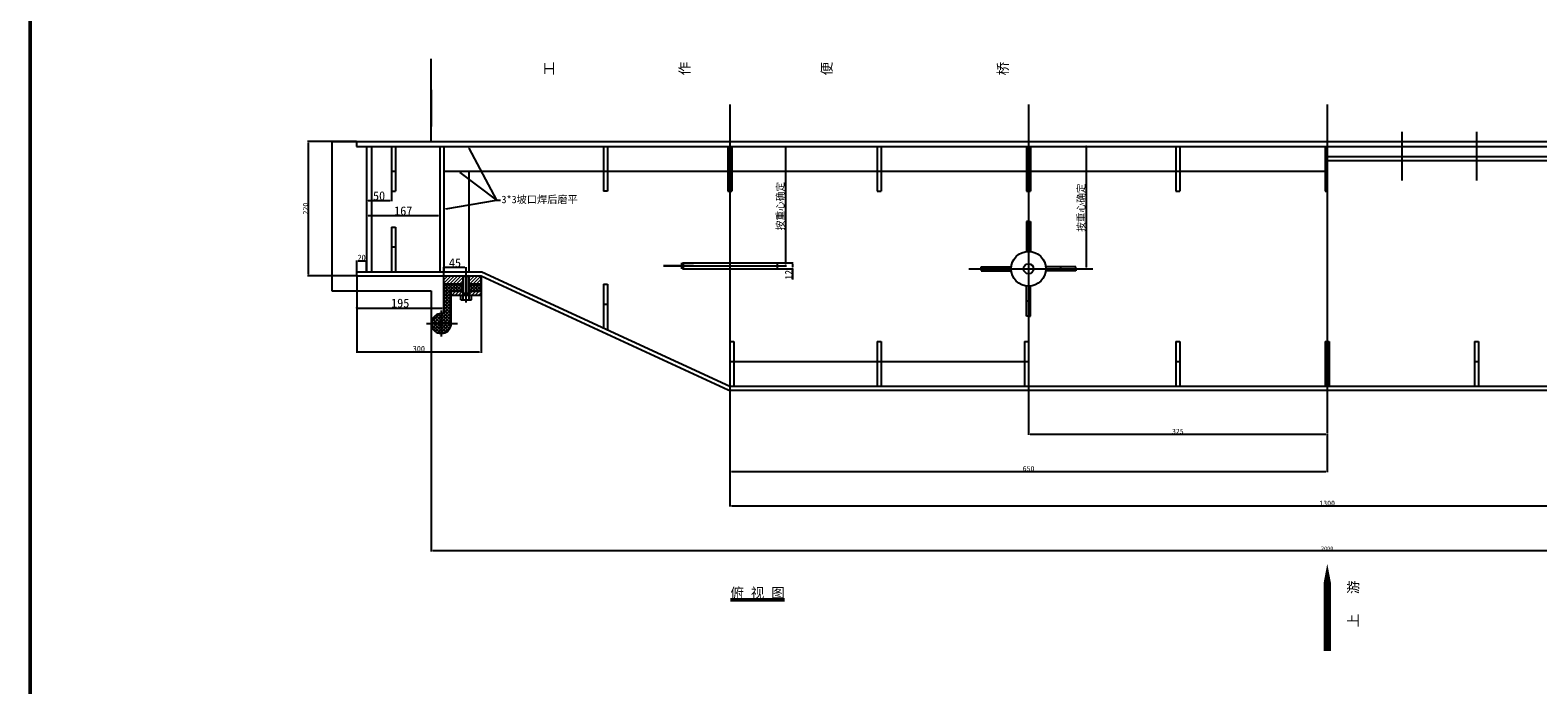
# Model space of a CAD drawing. Header units: millimetres. Extents: x 5419 to 25931, y -1907 to 3833.
# Tile 7 of 10: x 17881 to 20910, y 28 to 1343. Entities that reach past the tile are written whole.
import ezdxf
from ezdxf import colors
from ezdxf.entities.mleader import LeaderData, LeaderLine
from ezdxf.math import Vec2, Vec3

# ---------------------------------------------------------------- set-up
doc = ezdxf.new("R2010")
doc.units = ezdxf.units.MM
doc.dimstyles.new('ISO-25', dxfattribs={"dimtxt": 3, "dimasz": 3, "dimexe": 1.25, "dimexo": 0.625, "dimtad": 1, "dimtxsty": 'Standard', "dimcen": 2.5, "dimadec": 0, "dimazin": 0, "dimtfac": 1, "dimtmove": 0, "dimatfit": 3, "dimfxl": 1, "dimarcsym": 0})

# ---------------------------------------------------------------- blocks, each defined once
blk = doc.blocks.new('*D80')
at = {"color": 0, "lineweight": -2}
for p, q in [((18686.7, 704.2), (18686.7, 295.8)), ((22286.7, 697.2), (22286.7, 295.8)), ((22283.7, 297.1), (18689.7, 297.1))]:
    blk.add_line(p, q, dxfattribs=at)
at = {"color": 0, "lineweight": 50}
for points in [[(18689.7, 297.6), (18689.7, 296.6), (18686.7, 297.1)], [(22283.7, 297.6), (22283.7, 296.6), (22286.7, 297.1)]]:
    blk.add_solid(points, dxfattribs=at)
at = {"layer": 'Defpoints', "color": 0, "lineweight": 50}
for p in [(18686.7, 704.8), (22286.7, 697.8), (18686.7, 297.1)]:
    blk.add_point(p, dxfattribs=at)
at = {"color": 0, "lineweight": 13, "insert": (20486.7, 301.7), "char_height": 8, "attachment_point": 5}
blk.add_mtext('2000', dxfattribs=at)
blk = doc.blocks.new('*D81')
at = {"color": 0, "lineweight": -2}
for p, q in [((18536.7, 849), (18536.7, 695)), ((18786.7, 849), (18786.7, 695)), ((18783.7, 696.3), (18539.7, 696.3))]:
    blk.add_line(p, q, dxfattribs=at)
at = {"color": 0, "lineweight": 50}
for points in [[(18539.7, 696.8), (18539.7, 695.8), (18536.7, 696.3)], [(18783.7, 696.8), (18783.7, 695.8), (18786.7, 696.3)]]:
    blk.add_solid(points, dxfattribs=at)
at = {"layer": 'Defpoints', "color": 0, "lineweight": 50}
for p in [(18536.7, 849.6), (18786.7, 849.6), (18536.7, 696.3)]:
    blk.add_point(p, dxfattribs=at)
at = {"color": 0, "lineweight": 13, "insert": (18661.7, 702.9), "char_height": 3, "attachment_point": 5}
blk.add_mtext('{\\H4x;300}', dxfattribs=at)
blk = doc.blocks.new('*D82')
at = {"color": 0, "lineweight": -2}
for p, q in [((18536.7, 858.3), (18536.7, 880.6)), ((18539.7, 879.4), (18553.7, 879.4)), ((18556.7, 858.3), (18556.7, 880.6))]:
    blk.add_line(p, q, dxfattribs=at)
at = {"color": 0, "lineweight": 50}
for points in [[(18539.7, 879.9), (18539.7, 878.9), (18536.7, 879.4)], [(18553.7, 879.9), (18553.7, 878.9), (18556.7, 879.4)]]:
    blk.add_solid(points, dxfattribs=at)
at = {"layer": 'Defpoints', "color": 0, "lineweight": 50}
for p in [(18556.7, 879.4), (18536.7, 857.7), (18556.7, 857.7)]:
    blk.add_point(p, dxfattribs=at)
at = {"color": 0, "lineweight": 13, "insert": (18546.7, 886), "char_height": 3, "attachment_point": 5}
blk.add_mtext('{\\H4x;20}', dxfattribs=at)
blk = doc.blocks.new('*D120')
at = {"color": 0, "lineweight": -2}
for p, q in [((19382.3, 875.7), (19413.6, 875.7)), ((19382.3, 863.7), (19413.6, 863.7)), ((19412.4, 872.7), (19412.4, 866.7)), ((19412.4, 863.7), (19412.4, 842.5))]:
    blk.add_line(p, q, dxfattribs=at)
at = {"color": 0, "lineweight": 50}
for points in [[(19411.9, 872.7), (19412.9, 872.7), (19412.4, 875.7)], [(19411.9, 866.7), (19412.9, 866.7), (19412.4, 863.7)]]:
    blk.add_solid(points, dxfattribs=at)
at = {"layer": 'Defpoints', "color": 0, "lineweight": 50}
for p in [(19381.7, 875.7), (19381.7, 863.7), (19412.4, 863.7)]:
    blk.add_point(p, dxfattribs=at)
at = {"color": 0, "lineweight": 13, "insert": (19404.5, 851.6), "char_height": 3, "attachment_point": 5, "rotation": 90}
blk.add_mtext('{\\H4.8x;12}', dxfattribs=at)
blk = doc.blocks.new('*D121')
at = {"color": 0, "lineweight": -2}
for p, q in [((19394.7, 1109.7), (19400.1, 1109.7)), ((19398.8, 872.7), (19398.8, 1106.7)), ((19394.7, 869.7), (19400.1, 869.7))]:
    blk.add_line(p, q, dxfattribs=at)
at = {"color": 0, "lineweight": 50}
for points in [[(19398.3, 1106.7), (19399.3, 1106.7), (19398.8, 1109.7)], [(19398.3, 872.7), (19399.3, 872.7), (19398.8, 869.7)]]:
    blk.add_solid(points, dxfattribs=at)
at = {"layer": 'Defpoints', "color": 0, "lineweight": 50}
for p in [(19394.1, 1109.7), (19398.8, 1109.7), (19394.1, 869.7)]:
    blk.add_point(p, dxfattribs=at)
at = {"color": 0, "lineweight": 13, "insert": (19388.8, 989.7), "char_height": 3, "attachment_point": 5, "rotation": 90}
blk.add_mtext('{\\H4.8x;按重心确定}', dxfattribs=at)
blk = doc.blocks.new('*D122')
at = {"color": 0, "lineweight": -2}
for p, q in [((20003.1, 1109.7), (20001.9, 1109.7)), ((20003.1, 866.8), (20003.1, 1106.7)), ((20003.1, 863.8), (20001.9, 863.8))]:
    blk.add_line(p, q, dxfattribs=at)
at = {"color": 0, "lineweight": 50}
for points in [[(20002.6, 1106.7), (20003.6, 1106.7), (20003.1, 1109.7)], [(20002.6, 866.8), (20003.6, 866.8), (20003.1, 863.8)]]:
    blk.add_solid(points, dxfattribs=at)
at = {"layer": 'Defpoints', "color": 0, "lineweight": 50}
for p in [(20003.1, 1109.7), (20003.7, 1109.7), (20003.7, 863.8)]:
    blk.add_point(p, dxfattribs=at)
at = {"color": 0, "lineweight": 13, "insert": (19993.1, 986.7), "char_height": 3, "attachment_point": 5, "rotation": 90}
blk.add_mtext('{\\H4.8x;按重心确定}', dxfattribs=at)
blk = doc.blocks.new('*D123')
at = {"color": 0, "lineweight": -2}
for p, q in [((18536.1, 1119.7), (18438.2, 1119.7)), ((18439.5, 1116.7), (18439.5, 852.7)), ((18536.1, 849.7), (18438.2, 849.7))]:
    blk.add_line(p, q, dxfattribs=at)
at = {"color": 0, "lineweight": 50}
for points in [[(18439, 1116.7), (18440, 1116.7), (18439.5, 1119.7)], [(18439, 852.7), (18440, 852.7), (18439.5, 849.7)]]:
    blk.add_solid(points, dxfattribs=at)
at = {"layer": 'Defpoints', "color": 0, "lineweight": 50}
for p in [(18536.7, 1119.7), (18439.5, 849.7), (18536.7, 849.7)]:
    blk.add_point(p, dxfattribs=at)
at = {"color": 0, "lineweight": 13, "insert": (18433.8, 984.7), "char_height": 10, "attachment_point": 5, "rotation": 90}
blk.add_mtext('220', dxfattribs=at)
blk = doc.blocks.new('*D137')
at = {"color": 0, "lineweight": -2}
for p, q in [((18556.7, 1003.1), (18556.7, 999.4)), ((18603.7, 1000.6), (18559.7, 1000.6)), ((18606.7, 1019), (18606.7, 999.4))]:
    blk.add_line(p, q, dxfattribs=at)
at = {"color": 0, "lineweight": 50}
for points in [[(18559.7, 1001.1), (18559.7, 1000.1), (18556.7, 1000.6)], [(18603.7, 1001.1), (18603.7, 1000.1), (18606.7, 1000.6)]]:
    blk.add_solid(points, dxfattribs=at)
at = {"layer": 'Defpoints', "color": 0, "lineweight": 50}
for p in [(18556.7, 1003.7), (18556.7, 1000.6), (18606.7, 1019.7)]:
    blk.add_point(p, dxfattribs=at)
at = {"color": 0, "lineweight": 13, "insert": (18581.7, 1010.2), "char_height": 3, "attachment_point": 5}
blk.add_mtext('{\\H6x;50}', dxfattribs=at)
blk = doc.blocks.new('*D138')
at = {"color": 0, "lineweight": -2}
for p, q in [((18556.7, 970.4), (18556.7, 969.1)), ((18701, 970.4), (18559.7, 970.4)), ((18704, 972.7), (18704, 969.1))]:
    blk.add_line(p, q, dxfattribs=at)
at = {"color": 0, "lineweight": 50}
for points in [[(18559.7, 970.9), (18559.7, 969.9), (18556.7, 970.4)], [(18701, 970.9), (18701, 969.9), (18704, 970.4)]]:
    blk.add_solid(points, dxfattribs=at)
at = {"layer": 'Defpoints', "color": 0, "lineweight": 50}
for p in [(18556.7, 971), (18556.7, 970.4), (18704, 973.3)]:
    blk.add_point(p, dxfattribs=at)
at = {"color": 0, "lineweight": 13, "insert": (18630.3, 980), "char_height": 3, "attachment_point": 5}
blk.add_mtext('{\\H6x;167}', dxfattribs=at)
blk = doc.blocks.new('*D139')
at = {"color": 0, "lineweight": -2}
for p, q in [((18711.7, 789.2), (18711.7, 783.7)), ((18536.7, 784.5), (18536.7, 786.2)), ((18539.7, 784.9), (18708.7, 784.9))]:
    blk.add_line(p, q, dxfattribs=at)
at = {"color": 0, "lineweight": 50}
for points in [[(18539.7, 785.4), (18539.7, 784.4), (18536.7, 784.9)], [(18708.7, 785.4), (18708.7, 784.4), (18711.7, 784.9)]]:
    blk.add_solid(points, dxfattribs=at)
at = {"layer": 'Defpoints', "color": 0, "lineweight": 50}
for p in [(18711.7, 789.8), (18536.7, 783.9), (18711.7, 784.9)]:
    blk.add_point(p, dxfattribs=at)
at = {"color": 0, "lineweight": 13, "insert": (18624.2, 794.6), "char_height": 3, "attachment_point": 5}
blk.add_mtext('{\\H6x;195}', dxfattribs=at)
blk = doc.blocks.new('*D140')
at = {"color": 0, "lineweight": -2}
for p, q in [((18711.7, 850.3), (18711.7, 867.2)), ((18753.7, 866), (18714.7, 866)), ((18756.7, 863.4), (18756.7, 867.2))]:
    blk.add_line(p, q, dxfattribs=at)
at = {"color": 0, "lineweight": 50}
for points in [[(18714.7, 866.5), (18714.7, 865.5), (18711.7, 866)], [(18753.7, 866.5), (18753.7, 865.5), (18756.7, 866)]]:
    blk.add_solid(points, dxfattribs=at)
at = {"layer": 'Defpoints', "color": 0, "lineweight": 50}
for p in [(18711.7, 866), (18711.7, 849.7), (18756.7, 862.7)]:
    blk.add_point(p, dxfattribs=at)
at = {"color": 0, "lineweight": 13, "insert": (18734.2, 875.6), "char_height": 3, "attachment_point": 5}
blk.add_mtext('{\\H6x;45}', dxfattribs=at)
blk = doc.blocks.new('*D143')
at = {"color": 0, "lineweight": -2}
for p, q in [((19286.7, 627), (19286.7, 385.8)), ((21686.7, 627), (21686.7, 385.8)), ((19289.7, 387.1), (21683.7, 387.1))]:
    blk.add_line(p, q, dxfattribs=at)
at = {"color": 0, "lineweight": 50}
for points in [[(19289.7, 387.6), (19289.7, 386.6), (19286.7, 387.1)], [(21683.7, 387.6), (21683.7, 386.6), (21686.7, 387.1)]]:
    blk.add_solid(points, dxfattribs=at)
at = {"layer": 'Defpoints', "color": 0, "lineweight": 50}
for p in [(19286.7, 627.7), (21686.7, 627.7), (21686.7, 387.1)]:
    blk.add_point(p, dxfattribs=at)
at = {"color": 0, "lineweight": 50, "insert": (20486.7, 392.7), "char_height": 10, "attachment_point": 5}
blk.add_mtext('1300', dxfattribs=at)
blk = doc.blocks.new('*D144')
at = {"color": 0, "lineweight": -2}
for p, q in [((19286.7, 627), (19286.7, 455.3)), ((20486.7, 532.7), (20486.7, 455.3)), ((19289.7, 456.5), (20483.7, 456.5))]:
    blk.add_line(p, q, dxfattribs=at)
at = {"color": 0, "lineweight": 50}
for points in [[(19289.7, 457), (19289.7, 456), (19286.7, 456.5)], [(20483.7, 457), (20483.7, 456), (20486.7, 456.5)]]:
    blk.add_solid(points, dxfattribs=at)
at = {"layer": 'Defpoints', "color": 0, "lineweight": 50}
for p in [(19286.7, 627.7), (20486.7, 533.3), (20486.7, 456.5)]:
    blk.add_point(p, dxfattribs=at)
at = {"color": 0, "lineweight": 50, "insert": (19886.7, 462.2), "char_height": 10, "attachment_point": 5}
blk.add_mtext('650', dxfattribs=at)
blk = doc.blocks.new('*D145')
at = {"color": 0, "lineweight": -2}
for p, q in [((19886.7, 533.3), (19886.7, 530.2)), ((19889.7, 531.5), (20483.7, 531.5)), ((20486.7, 532.1), (20486.7, 530.2))]:
    blk.add_line(p, q, dxfattribs=at)
at = {"color": 0, "lineweight": 50}
for points in [[(19889.7, 532), (19889.7, 531), (19886.7, 531.5)], [(20483.7, 532), (20483.7, 531), (20486.7, 531.5)]]:
    blk.add_solid(points, dxfattribs=at)
at = {"layer": 'Defpoints', "color": 0, "lineweight": 50}
for p in [(19886.7, 534), (20486.7, 532.7), (20486.7, 531.5)]:
    blk.add_point(p, dxfattribs=at)
at = {"color": 0, "lineweight": 50, "insert": (20186.7, 537.1), "char_height": 10, "attachment_point": 5}
blk.add_mtext('325', dxfattribs=at)

msp = doc.modelspace()

# ---------------------------------------------------------------- hatches: boundary and pattern name
h = msp.add_hatch()
h.set_pattern_fill('ANSI37', color=256, scale=1.5, style=0)
h.set_pattern_definition([(45, (12461.596, 0), (-3.367596, 3.367596), []), (135, (12461.596, 0), (-3.367596, -3.367596), [])])
h.paths.add_polyline_path([(20264.97, -904.934), (20244.97, -904.934), (20244.97, -948.934), (20264.97, -948.934)])
h.paths.add_polyline_path([(20264.97, -960.934), (20244.97, -960.934), (20244.97, -1009.934), (20264.97, -1009.934)])
h.paths.add_polyline_path([(21325.944, -948.934), (21345.944, -948.934), (21345.944, -904.934), (21325.944, -904.934)])
h.paths.add_polyline_path([(21325.944, -1009.934), (21345.944, -1009.934), (21345.944, -960.934), (21325.944, -960.934)])
h.paths.add_polyline_path([(23719.553, 1819.654), (23699.553, 1819.654), (23699.553, 1775.654), (23719.553, 1775.654)])
h.paths.add_polyline_path([(23719.553, 1763.654), (23699.553, 1763.654), (23699.553, 1714.654), (23719.553, 1714.654)])
h.paths.add_polyline_path([(22246.682, 818.654), (22246.682, 753.654), (22266.682, 753.654), (22266.682, 773.654, 0.02177006), (22264.943, 773.578, -0.43995086), (22261.682, 776.567), (22261.682, 833.654), (22222.682, 833.654), (22222.682, 818.654)])
h.paths.add_polyline_path([(22266.682, 753.654), (22286.682, 753.654, 0.41421356), (22266.682, 773.654)])
h.paths.add_polyline_path([(22266.682, 733.654, 0.41421356), (22286.682, 753.654), (22266.682, 753.654)])
h.paths.add_polyline_path([(22266.682, 753.654), (22246.682, 753.654, 0.41421356), (22266.682, 733.654)])
h.paths.add_polyline_path([(22210.682, 818.654), (22210.682, 833.654), (22186.682, 833.654), (22186.682, 818.654)])
h.paths.add_polyline_path([(18706.682, 753.654), (18706.682, 773.654, 0.41421356), (18686.682, 753.654)])
h.paths.add_polyline_path([(18706.682, 753.654), (18686.682, 753.654, 0.41421356), (18706.682, 733.654)])
h.paths.add_polyline_path([(18706.682, 753.654), (18706.682, 733.654, 0.41421356), (18726.682, 753.654)])
h.paths.add_polyline_path([(18726.682, 818.654), (18750.682, 818.654), (18750.682, 833.654), (18711.682, 833.654), (18711.682, 776.567, -0.43995086), (18708.421, 773.578, 0.02177006), (18706.682, 773.654), (18706.682, 753.654), (18726.682, 753.654)])
h.paths.add_polyline_path([(18786.682, 818.654), (18786.682, 833.654), (18762.682, 833.654), (18762.682, 818.654)])
at = {"lineweight": 13}
h = msp.add_hatch(dxfattribs=at)
h.set_pattern_fill('ANSI31', color=1, scale=1.5, style=0)
h.set_pattern_definition([(45, (12461.596, 0), (-3.367596, 3.367596), [])])
h.paths.add_polyline_path([(22261.682, 849.654), (22222.682, 849.654), (22222.682, 833.654), (22261.682, 833.654)])
h.paths.add_polyline_path([(22210.682, 849.654), (22186.722, 849.654), (22186.682, 849.635), (22186.682, 833.654), (22210.682, 833.654)])
h.paths.add_polyline_path([(22210.682, 818.654), (22186.682, 818.654), (22186.682, 810.654), (22210.682, 810.654)])
h.paths.add_polyline_path([(22246.682, 818.654), (22222.682, 818.654), (22222.682, 810.654), (22246.682, 810.654)])
h.paths.add_polyline_path([(18750.682, 849.654), (18711.682, 849.654), (18711.682, 833.654), (18750.682, 833.654)])
h.paths.add_polyline_path([(18786.682, 849.635), (18786.642, 849.654), (18762.682, 849.654), (18762.682, 833.654), (18786.682, 833.654)])
h.paths.add_polyline_path([(18786.682, 818.654), (18762.682, 818.654), (18762.682, 810.654), (18786.682, 810.654)])
h.paths.add_polyline_path([(18750.682, 818.654), (18726.682, 818.654), (18726.682, 810.654), (18750.682, 810.654)])

# ---------------------------------------------------------------- linework, layer by layer
at = {"lineweight": 50}
for p, q in [((17880.634, 3832.986), (17880.634, -1899.927)), ((19191.682, 875.654), (19191.682, 863.654))]:
    msp.add_line(p, q, dxfattribs=at)
for p, q in [((18686.682, 1119.654), (18686.682, 1285.594)), ((18686.682, 1223.588), (18686.682, 1149.654)), ((19286.682, 1193.588), (19286.682, 533.952)), ((19886.682, 1193.588), (19886.682, 533.952)), ((20486.682, 1193.588), (20486.682, 695.386)), ((20486.682, 1193.588), (20486.682, 627.208)), ((20486.682, 1193.588), (20486.682, 533.952)), ((20636.682, 1139.212), (20636.682, 1041.003)), ((20786.682, 1139.212), (20786.682, 1041.003)), ((18486.682, 1119.654), (18686.682, 1119.654)), ((18486.682, 1119.654), (18486.682, 819.654)), ((18536.682, 1119.654), (22436.682, 1119.654)), ((18536.682, 1119.654), (18536.682, 1109.654)), ((18536.682, 1109.654), (22436.682, 1109.654)), ((18556.682, 1109.654), (18556.682, 859.654)), ((18556.682, 1109.654), (18556.682, 857.654)), ((18566.682, 1109.654), (18566.682, 857.654)), ((18606.682, 1109.654), (18606.682, 1019.654)), ((18614.682, 1109.654), (18614.682, 1019.654)), ((18703.955, 1109.654), (18703.955, 857.654)), ((18711.955, 1109.654), (18711.955, 857.654)), ((19032.682, 1109.654), (19032.682, 1019.833)), ((19040.682, 1109.654), (19040.682, 1019.833)), ((19282.682, 1109.654), (19282.682, 1019.654)), ((19290.682, 1109.654), (19290.682, 1019.654)), ((19582.682, 1109.654), (19582.682, 1019.654)), ((19590.682, 1109.654), (19590.682, 1019.654)), ((19882.682, 1109.654), (19882.682, 1019.654)), ((19890.682, 1109.654), (19890.682, 1019.654)), ((20182.682, 1109.654), (20182.682, 1019.654)), ((20190.682, 1109.654), (20190.682, 1019.654)), ((20482.682, 1109.654), (20482.682, 1019.654)), ((20486.682, 1089.654), (22241.809, 1089.654)), ((20486.682, 1081.654), (22233.809, 1081.654)), ((18606.682, 1059.654), (18614.682, 1059.654)), ((18711.955, 1059.654), (20486.682, 1059.654)), ((18761.955, 1059.654), (18761.955, 857.654)), ((18606.682, 1019.654), (18614.682, 1019.654)), ((19040.682, 1019.833), (19032.682, 1019.833)), ((19282.682, 1019.654), (19290.682, 1019.654)), ((19582.682, 1019.654), (19590.682, 1019.654)), ((19882.682, 1019.654), (19890.682, 1019.654)), ((20182.682, 1019.654), (20190.682, 1019.654)), ((20482.682, 1019.654), (20486.682, 1019.654)), ((19886.682, 979.096), (19886.682, 732.756)), ((18606.682, 947.654), (18614.682, 947.654)), ((18606.682, 947.654), (18606.682, 857.654)), ((18614.682, 947.654), (18614.682, 857.654)), ((19286.682, 954.261), (19286.682, 787.383)), ((19882.682, 958.77), (19882.682, 898.541)), ((19886.682, 958.77), (19882.682, 958.77)), ((19886.682, 958.77), (19890.682, 958.77)), ((19890.682, 958.77), (19890.682, 898.541)), ((19886.682, 928.77), (19882.682, 928.77)), ((19886.682, 928.77), (19890.682, 928.77)), ((18606.682, 907.654), (18614.682, 907.654)), ((18536.682, 857.654), (18786.682, 857.654)), ((18536.682, 857.654), (18536.682, 849.654)), ((18536.682, 849.654), (18786.682, 849.654)), ((18711.682, 833.654), (18711.682, 849.654)), ((18750.682, 801.654), (18750.682, 849.654)), ((18750.682, 848.654), (18751.682, 849.654)), ((18750.682, 848.654), (18762.682, 848.654)), ((18751.682, 814.52), (18751.682, 849.654)), ((18756.682, 795.666), (18756.682, 862.748)), ((18761.682, 814.52), (18761.682, 849.654)), ((18762.682, 848.654), (18761.682, 849.654)), ((18762.682, 801.654), (18762.682, 849.654)), ((18786.642, 849.654), (19283.33, 620.39)), ((18786.682, 857.654), (18788.399, 857.654)), ((18786.682, 833.654), (18786.682, 849.654)), ((18788.399, 857.654), (19286.682, 627.654)), ((19213.774, 869.654), (19153.504, 869.654)), ((19153.504, 869.654), (19394.12, 869.654)), ((19160.288, 869.654), (19394.12, 869.654)), ((19191.682, 875.654), (19381.682, 875.654)), ((19191.682, 863.654), (19381.682, 863.654)), ((19381.682, 875.654), (19381.682, 863.654)), ((19766.647, 863.77), (20015.789, 863.77)), ((19791.682, 867.77), (19851.912, 867.77)), ((19791.682, 863.77), (19791.682, 867.77)), ((19791.682, 863.77), (19791.682, 859.77)), ((19791.682, 859.77), (19851.912, 859.77)), ((19821.682, 863.77), (19821.682, 867.77)), ((19821.682, 863.77), (19821.682, 859.77)), ((19981.682, 867.77), (19921.453, 867.77)), ((19981.682, 859.77), (19921.453, 859.77)), ((19951.682, 863.77), (19951.682, 867.77)), ((19951.682, 863.77), (19951.682, 859.77)), ((19981.682, 863.77), (19981.682, 867.77)), ((19981.682, 863.77), (19981.682, 859.77)), ((18486.682, 819.654), (18686.682, 819.654)), ((18686.682, 819.654), (18686.682, 695.386)), ((18711.682, 833.654), (18750.682, 833.654)), ((18711.682, 776.567), (18711.682, 833.654)), ((18726.682, 818.654), (18750.682, 818.654)), ((18726.682, 753.654), (18726.682, 818.654)), ((18762.682, 833.654), (18786.682, 833.654)), ((18762.682, 818.654), (18786.682, 818.654)), ((18786.682, 818.654), (18786.682, 833.654)), ((18786.682, 818.654), (18786.682, 810.654)), ((19032.682, 832.654), (19032.682, 744.896)), ((19032.682, 832.654), (19040.682, 832.654)), ((19040.682, 832.654), (19040.682, 741.204)), ((19882.682, 768.77), (19882.682, 828.999)), ((19890.682, 768.77), (19890.682, 828.999)), ((18726.682, 810.654), (18786.682, 810.654)), ((18745.682, 801.654), (18745.682, 810.654)), ((18745.682, 801.654), (18767.682, 801.654)), ((18750.682, 814.52), (18762.682, 814.52)), ((18767.682, 801.654), (18767.682, 810.654)), ((19032.682, 792.654), (19040.682, 792.654)), ((19886.682, 798.77), (19882.682, 798.77)), ((19886.682, 798.77), (19890.682, 798.77)), ((18706.682, 780.131), (18706.682, 727.615)), ((19886.682, 768.77), (19882.682, 768.77)), ((19886.682, 768.77), (19890.682, 768.77)), ((18677.021, 753.654), (18739.585, 753.654)), ((19286.682, 717.654), (19294.682, 717.654)), ((19294.682, 717.654), (19294.682, 627.654)), ((19582.682, 717.654), (19590.682, 717.654)), ((19582.682, 717.654), (19582.682, 627.654)), ((19590.682, 717.654), (19590.682, 627.654)), ((19878.682, 717.654), (19886.682, 717.654)), ((19878.682, 717.654), (19878.682, 627.654)), ((20182.682, 717.654), (20182.682, 627.654)), ((20182.682, 717.654), (20190.682, 717.654)), ((20190.682, 717.654), (20190.682, 627.654)), ((20482.682, 717.654), (20482.682, 627.654)), ((20482.682, 717.654), (20490.682, 717.654)), ((20490.682, 717.654), (20490.682, 627.654)), ((20782.682, 717.654), (20782.682, 627.654)), ((20782.682, 717.654), (20790.682, 717.654)), ((20790.682, 717.654), (20790.682, 627.654)), ((19286.682, 677.654), (19886.682, 677.654)), ((20182.682, 677.654), (20190.682, 677.654)), ((20482.682, 677.654), (20490.682, 677.654)), ((20782.682, 677.654), (20790.682, 677.654)), ((19283.33, 620.39), (19284.925, 619.654)), ((19284.925, 619.654), (21688.44, 619.654)), ((19286.682, 627.654), (21686.682, 627.654))]:
    msp.add_line(p, q)
msp.add_lwpolyline([(20486.941, 95.491, 15, 15, 0), (20486.941, 192.138, 30, 0, 0), (20486.941, 270.96, 0, 0, 0)], format="xyseb", dxfattribs=at)
for radius in [35, 10]:
    msp.add_circle((19886.682, 863.77), radius)
for centre, radius, start in [((18706.682, 753.654), 20, 85.011458), ((18708.682, 776.567), 3, 265.011458)]:
    msp.add_arc(centre, radius, start, 0)

# ---------------------------------------------------------------- texts
at = {"lineweight": 50, "char_height": 20, "attachment_point": 1}
for s, insert, width in [('{\\f@NSimSun|b0|i0|c134|p49;工                  作                   便                        桥}', (18909.328, 1275.7), 3160.18978), ('{\\fSimSun|b1|i0|c134|p34;\\L俯 视 图}', (19287.597, 222.491), 407.80666), ('{\\f@NSimSun|b0|i0|c134|p49;游\\P\\P上}', (20525.194, 233.252), 47.37542)]:
    msp.add_mtext(s, dxfattribs=dict(at, insert=insert, width=width))

# ---------------------------------------------------------------- dimensions: what is measured, and where the dimension line sits
at = {"color": 1, "lineweight": 13}
dim = msp.add_linear_dim(base=(18439.45, 849.654), p1=(18536.682, 1119.654), p2=(18536.682, 849.654), angle=90, text='220', dimstyle='ISO-25', override={"dimtxt": 10}, dxfattribs=at)
dim.commit()
dim.dimension.update_dxf_attribs({"geometry": '*D123', "text_midpoint": (18433.825, 984.654)})
for base, p1, p2, text, picture, middle in [((19398.825, 1109.654), (19394.12, 869.654), (19394.12, 1109.654), '{\\H4.8x;按重心确定}', '*D121', (19388.76, 989.654)), ((20003.124, 1109.654), (20003.739, 863.77), (20003.739, 1109.654), '{\\H4.8x;按重心确定}', '*D122', (19993.059, 986.712)), ((19412.355, 863.654), (19381.682, 875.654), (19381.682, 863.654), '{\\H4.8x;<>}', '*D120', (19404.53, 851.589))]:
    dim = msp.add_linear_dim(base=base, p1=p1, p2=p2, angle=90, text=text, dimstyle='ISO-25', dxfattribs=at)
    dim.commit()
    dim.dimension.update_dxf_attribs({"geometry": picture, "text_midpoint": middle})
for base, p1, p2, text, picture, middle in [((18556.682, 1000.607), (18606.682, 1019.654), (18556.682, 1003.731), '{\\H6x;<>}', '*D137', (18581.682, 1010.232)), ((18556.682, 970.36), (18703.955, 973.304), (18556.682, 970.981), '{\\H6x;167}', '*D138', (18630.319, 979.985)), ((18556.682, 879.372), (18536.682, 857.654), (18556.682, 857.654), '{\\H4x;<>}', '*D82', (18546.682, 885.997)), ((18711.682, 865.998), (18756.682, 862.748), (18711.682, 849.654), '{\\H6x;<>}', '*D140', (18734.182, 875.623)), ((18536.682, 696.261), (18786.682, 849.635), (18536.682, 849.635), '{\\H4x;300}', '*D81', (18661.682, 702.886)), ((18711.682, 784.945), (18536.682, 783.852), (18711.682, 789.787), '{\\H6x;195}', '*D139', (18624.182, 794.57))]:
    dim = msp.add_linear_dim(base=base, p1=p1, p2=p2, text=text, dimstyle='ISO-25', dxfattribs=at)
    dim.commit()
    dim.dimension.update_dxf_attribs({"geometry": picture, "text_midpoint": middle})
dim = msp.add_linear_dim(base=(18686.682, 297.092), p1=(22286.682, 697.811), p2=(18686.682, 704.802), text='2000', dimstyle='ISO-25', override={"dimtxt": 8}, dxfattribs=at)
dim.commit()
dim.dimension.update_dxf_attribs({"geometry": '*D80', "text_midpoint": (20486.682, 301.717)})
at = {"color": 1, "lineweight": 50}
for base, p1, p2, text, picture, middle in [((21686.682, 387.076), (19286.682, 627.654), (21686.682, 627.654), '1300', '*D143', (20486.682, 392.701)), ((20486.682, 456.549), (19286.682, 627.654), (20486.682, 533.327), '650', '*D144', (19886.682, 462.174)), ((20486.682, 531.474), (19886.682, 533.952), (20486.682, 532.702), '325', '*D145', (20186.682, 537.099))]:
    dim = msp.add_linear_dim(base=base, p1=p1, p2=p2, text=text, dimstyle='ISO-25', override={"dimtxt": 10}, dxfattribs=at)
    dim.commit()
    dim.dimension.update_dxf_attribs({"geometry": picture, "text_midpoint": middle})

# ---------------------------------------------------------------- leaders
at = {"color": 1, "lineweight": 13}
ml = msp.add_multileader_mtext('Standard', dxfattribs=at)
ml.set_content('{\\fFangSong|b0|i0|c134|p49;3*3坡口焊后磨平}', color=1)
ml.set_leader_properties()
ml.build(insert=Vec2(0, 0))
ctx = ml.context
ctx.base_point, ctx.char_height, ctx.plane_origin = Vec3(18825.605, 1001.87), 15, Vec3(18760.09, 1109.654)
notes = []
notes.append((ctx, [(0, (1, 1, 0), (18817.605, 1001.87), (1, 0), 8, [(0, [(18760.09, 1109.654)], 0, [])])]))
ctx.mtext.insert, ctx.mtext.flow_direction = Vec3(18827.605, 1010.57), 5
ml = msp.add_multileader_mtext('Standard', dxfattribs=at)
ml.set_content('', color=1)
ml.set_leader_properties()
ml.build(insert=Vec2(0, 0))
ctx = ml.context
ctx.base_point, ctx.plane_origin = Vec3(18825.605, 1001.87), Vec3(18740.965, 1059.654)
notes.append((ctx, [(0, (1, 1, 0), (18817.605, 1001.87), (1, 0), 8, [(0, [(18740.965, 1059.654)], 0, [])])]))
ctx.mtext.insert, ctx.mtext.flow_direction = Vec3(18827.605, 1003.87), 5
ml = msp.add_multileader_mtext('Standard', dxfattribs=at)
ml.set_content('', color=1)
ml.set_leader_properties()
ml.build(insert=Vec2(0, 0))
ctx = ml.context
ctx.base_point, ctx.plane_origin = Vec3(18825.605, 1001.87), Vec3(18711.955, 983.654)
notes.append((ctx, [(0, (1, 1, 0), (18817.605, 1001.87), (1, 0), 8, [(0, [(18711.955, 983.654)], 0, [])])]))
ctx.mtext.insert, ctx.mtext.flow_direction = Vec3(18827.605, 1003.87), 5
for ctx, leaders in notes:
    for number, flags, end, landing, length, lines in leaders:
        leader = LeaderData()
        leader.index, (leader.has_last_leader_line, leader.has_dogleg_vector, leader.attachment_direction) = number, flags
        leader.last_leader_point, leader.dogleg_vector, leader.dogleg_length = Vec3(end), Vec3(landing), length
        for number, points, colour, breaks in lines:
            line = LeaderLine()
            line.index, line.vertices, line.color, line.breaks = number, Vec3.list(points), colors.encode_raw_color(colour), breaks
            leader.lines.append(line)
        ctx.leaders.append(leader)

doc.saveas('drawing.dxf')
